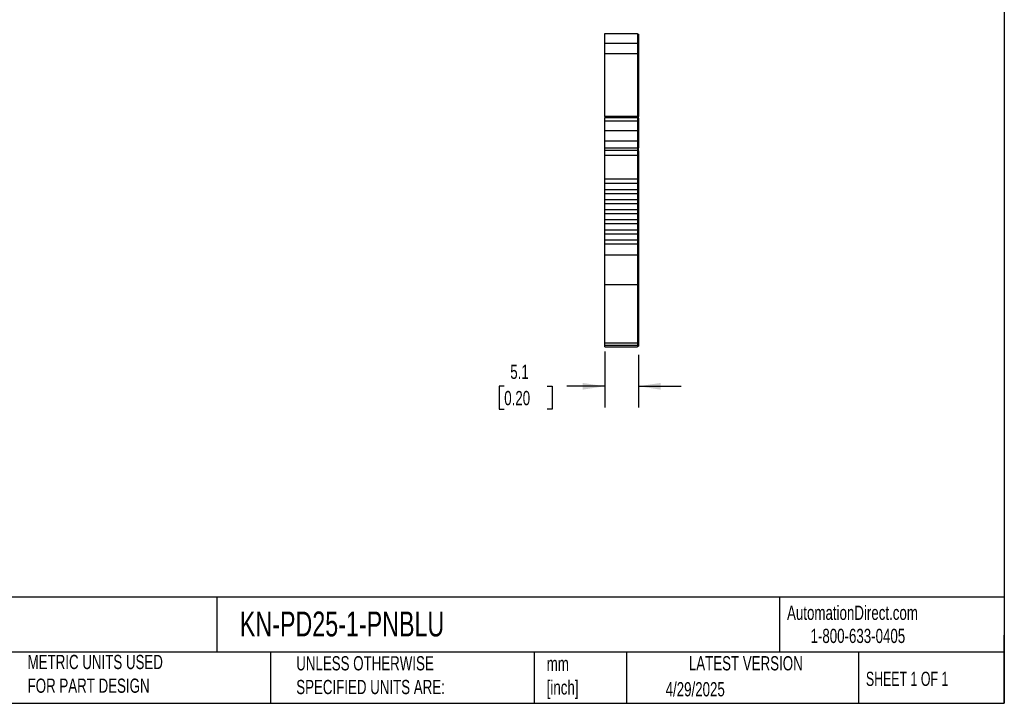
# Model space of a CAD drawing. Header units: millimetres. Extents: x 6 to 273, y 6 to 210.
# Tile 3 of 5: x 126 to 273, y 6 to 108. Entities that reach past the tile are written whole.
import ezdxf

# ---------------------------------------------------------------- set-up
doc = ezdxf.new("R2010")
doc.units = ezdxf.units.MM
doc.linetypes.add('SLD-Solid', pattern=[0])
doc.layers.add('DIMENSIONS', color=140, linetype='SLD-Solid', lineweight=25)
doc.layers.add('TEXT', color=140, linetype='SLD-Solid', lineweight=25)
doc.styles.add('SLDTEXTSTYLE0', font='TXT', dxfattribs={"width": 0.7})
doc.styles.add('SLDTEXTSTYLE1', font='TXT', dxfattribs={"width": 0.65})
doc.dimstyles.new('SLDDIMSTYLE1', dxfattribs={"dimtxt": 2.158008, "dimasz": 3.302, "dimexe": 0, "dimexo": 0.0625, "dimgap": 0.539502, "dimtad": 0, "dimtih": 1, "dimtoh": 1, "dimrnd": 1e-09, "dimzin": 12, "dimdsep": 46, "dimtxsty": 'SLDTEXTSTYLE0', "dimsah": 1, "dimcen": 0.09, "dimadec": 0, "dimazin": 3, "dimtfac": 1, "dimtmove": 0, "dimatfit": 0, "dimfxl": 0, "dimfrac": 2, "dimtolj": 1, "dimtzin": 12, "dimarcsym": 0})

# ---------------------------------------------------------------- blocks, each defined once
blk = doc.blocks.new('_D_3')
at = {"layer": 'DIMENSIONS'}
for p, q in [((213.54, 58.71), (213.54, 50.35)), ((218.59, 58.22), (218.59, 50.35)), ((198.58, 53.53), (197.85, 53.53)), ((197.85, 53.53), (197.85, 50.1)), ((204.99, 53.53), (205.72, 53.53)), ((205.72, 53.53), (205.72, 50.1)), ((213.54, 53.53), (207.91, 53.53)), ((218.59, 53.53), (224.94, 53.53)), ((197.85, 50.1), (198.58, 50.1)), ((205.72, 50.1), (204.99, 50.1))]:
    blk.add_line(p, q, dxfattribs=at)
for points in [[(213.54, 53.53), (210.24, 54.03), (210.24, 53.02)], [(218.59, 53.53), (221.89, 53.02), (221.89, 54.03)]]:
    blk.add_solid(points, dxfattribs=at)
at = {"layer": 'DIMENSIONS', "char_height": 2.117, "attachment_point": 1, "style": 'SLDTEXTSTYLE0'}
for s, insert in [('5.1', (199.48, 56.74)), ('0.20', (198.58, 52.83))]:
    blk.add_mtext(s, dxfattribs=dict(at, insert=insert))

msp = doc.modelspace()

# ---------------------------------------------------------------- linework, layer by layer
for p, q in [((213.541, 106.043), (218.441, 106.043)), ((213.541, 104.588), (213.541, 106.043)), ((218.441, 106.043), (218.441, 104.588)), ((218.441, 105.943), (218.591, 105.943)), ((218.591, 105.943), (218.591, 104.575)), ((213.541, 104.588), (218.441, 104.588)), ((213.541, 103.043), (213.541, 104.588)), ((218.441, 104.588), (218.441, 103.043)), ((218.441, 104.575), (218.591, 104.575)), ((218.591, 104.575), (218.591, 103.143)), ((213.541, 103.043), (218.441, 103.043)), ((213.541, 93.686), (213.541, 103.043)), ((218.441, 103.143), (218.591, 103.143)), ((218.441, 103.043), (218.441, 93.686)), ((218.591, 103.143), (218.591, 93.686)), ((218.441, 93.686), (213.541, 93.686)), ((213.541, 93.686), (213.541, 93.485)), ((218.441, 93.485), (213.541, 93.485)), ((213.541, 93.029), (213.541, 93.485)), ((213.541, 93.029), (218.441, 93.029)), ((213.541, 91.573), (213.541, 93.029)), ((218.441, 93.686), (218.441, 93.485)), ((218.441, 93.686), (218.591, 93.686)), ((218.441, 93.485), (218.441, 93.029)), ((218.441, 93.418), (218.591, 93.418)), ((218.441, 93.029), (218.441, 91.573)), ((218.441, 92.929), (218.591, 92.929)), ((218.591, 93.418), (218.591, 93.686)), ((218.591, 93.418), (218.591, 92.929)), ((218.591, 92.929), (218.591, 91.56)), ((213.541, 91.573), (218.441, 91.573)), ((213.541, 90.029), (213.541, 91.573)), ((218.441, 91.573), (218.441, 90.029)), ((218.441, 91.56), (218.591, 91.56)), ((218.591, 91.56), (218.591, 90.129)), ((213.541, 90.029), (218.441, 90.029)), ((213.541, 89.029), (213.541, 90.029)), ((218.441, 90.129), (218.591, 90.129)), ((218.441, 90.029), (218.441, 89.029)), ((218.591, 90.129), (218.591, 89.029)), ((213.541, 89.029), (218.441, 89.029)), ((213.541, 88.659), (213.541, 89.029)), ((213.541, 88.659), (218.441, 88.659)), ((213.541, 87.92), (213.541, 88.659)), ((218.441, 89.029), (218.441, 88.659)), ((218.441, 89.029), (218.591, 89.029)), ((218.441, 88.659), (218.441, 87.92)), ((218.441, 88.585), (218.591, 88.585)), ((218.591, 88.585), (218.591, 89.029)), ((218.591, 88.585), (218.591, 87.92)), ((213.541, 87.92), (218.441, 87.92)), ((213.541, 84.329), (213.541, 87.92)), ((218.441, 87.92), (218.441, 84.329)), ((218.441, 87.92), (218.591, 87.92)), ((218.591, 87.92), (218.591, 73.761)), ((218.441, 84.329), (213.541, 84.329)), ((213.541, 83.729), (213.541, 84.329)), ((213.541, 83.729), (218.441, 83.729)), ((213.541, 82.829), (213.541, 83.729)), ((218.441, 84.329), (218.441, 83.729)), ((218.441, 83.729), (218.441, 82.829)), ((213.541, 82.829), (218.441, 82.829)), ((213.541, 82.229), (213.541, 82.829)), ((213.541, 82.229), (218.441, 82.229)), ((213.541, 81.329), (213.541, 82.229)), ((218.441, 82.829), (218.441, 82.229)), ((218.441, 82.229), (218.441, 81.329)), ((213.541, 80.729), (213.541, 81.329)), ((213.541, 81.329), (218.441, 81.329)), ((213.541, 80.729), (218.441, 80.729)), ((213.541, 79.829), (213.541, 80.729)), ((218.441, 81.329), (218.441, 80.729)), ((218.441, 80.729), (218.441, 79.829)), ((213.541, 79.829), (218.441, 79.829)), ((213.541, 79.229), (213.541, 79.829)), ((213.541, 79.229), (218.441, 79.229)), ((213.541, 78.329), (213.541, 79.229)), ((218.441, 79.829), (218.441, 79.229)), ((218.441, 79.229), (218.441, 78.329)), ((213.541, 78.329), (218.441, 78.329)), ((213.541, 77.729), (213.541, 78.329)), ((213.541, 77.729), (218.441, 77.729)), ((213.541, 76.829), (213.541, 77.729)), ((218.441, 78.329), (218.441, 77.729)), ((218.441, 77.729), (218.441, 76.829)), ((213.541, 76.829), (218.441, 76.829)), ((213.541, 76.229), (213.541, 76.829)), ((218.441, 76.829), (218.441, 76.229)), ((213.541, 76.229), (218.441, 76.229)), ((213.541, 75.329), (213.541, 76.229)), ((213.541, 75.329), (218.441, 75.329)), ((213.541, 74.729), (213.541, 75.329)), ((218.441, 76.229), (218.441, 75.329)), ((218.441, 75.329), (218.441, 74.729)), ((213.541, 74.729), (218.441, 74.729)), ((213.541, 73.104), (213.541, 74.729)), ((218.441, 74.729), (218.441, 73.104)), ((218.441, 73.761), (218.591, 73.761)), ((218.591, 73.761), (218.591, 73.104)), ((213.541, 73.104), (218.441, 73.104)), ((213.541, 68.672), (213.541, 73.104)), ((218.441, 73.104), (218.441, 68.672)), ((218.441, 73.104), (218.591, 73.104)), ((218.591, 73.104), (218.591, 68.761)), ((213.541, 68.672), (218.441, 68.672)), ((213.541, 59.98), (213.541, 68.672)), ((218.441, 68.761), (218.591, 68.761)), ((218.441, 68.672), (218.441, 59.98)), ((218.591, 68.761), (218.591, 60.069)), ((213.541, 59.98), (218.441, 59.98)), ((213.541, 59.655), (213.541, 59.98)), ((213.541, 59.655), (218.441, 59.655)), ((213.541, 59.393), (213.541, 59.655)), ((213.541, 59.393), (218.441, 59.393)), ((218.441, 60.069), (218.591, 60.069)), ((218.441, 59.98), (218.441, 59.655)), ((218.441, 59.755), (218.591, 59.755)), ((218.441, 59.655), (218.441, 59.393)), ((218.441, 59.493), (218.591, 59.493)), ((218.591, 60.069), (218.591, 59.755)), ((218.591, 59.755), (218.591, 59.493))]:
    msp.add_line(p, q)
at = {"layer": 'TEXT'}
for p, q in [((273.05, 209.55), (273.05, 6.35)), ((273.05, 22.126), (6.35, 22.126)), ((155.759, 22.126), (155.759, 13.97)), ((239.575, 22.126), (239.575, 13.97)), ((273.05, 6.35), (273.05, 16.51)), ((273.05, 13.97), (6.35, 13.97)), ((163.78, 13.97), (163.78, 6.35)), ((203.024, 13.97), (203.024, 6.35)), ((216.812, 13.97), (216.812, 6.35)), ((251.349, 13.97), (251.349, 6.35)), ((6.35, 6.35), (273.05, 6.35))]:
    msp.add_line(p, q, dxfattribs=at)

# ---------------------------------------------------------------- texts
for s, insert, char_height, attachment_point, style in [('AutomationDirect.com', (240.695, 20.877), 2.11667, 1, 'SLDTEXTSTYLE0'), ('KN-PD25-1-PNBLU', (159.208, 20.006), 3.70417, 1, 'SLDTEXTSTYLE0'), ('1-800-633-0405', (244.192, 17.437), 2.11667, 1, 'SLDTEXTSTYLE0'), ('METRIC UNITS USED ^JFOR PART DESIGN', (127.604, 13.556), 2.11667, 1, 'SLDTEXTSTYLE0'), ('UNLESS OTHERWISE ^JSPECIFIED UNITS ARE:', (167.608, 13.361), 2.11667, 1, 'SLDTEXTSTYLE0'), ('LATEST VERSION', (234.552, 13.364), 2.11667, 2, 'SLDTEXTSTYLE0'), ('mm^J[inch]', (204.907, 13.297), 2.1167, 1, 'SLDTEXTSTYLE0'), ('SHEET 1 OF 1', (252.441, 11.051), 2.11667, 1, 'SLDTEXTSTYLE1'), ('4/29/2025', (222.613, 9.497), 2.1167, 1, 'SLDTEXTSTYLE0')]:
    msp.add_mtext(s, dxfattribs=dict(at, insert=insert, char_height=char_height, attachment_point=attachment_point, style=style))

# ---------------------------------------------------------------- dimensions: what is measured, and where the dimension line sits
at = {"layer": 'DIMENSIONS'}
dim = msp.add_linear_dim(base=(218.591, 53.526), p1=(213.541, 59.98), p2=(218.591, 59.493), angle=0, dimstyle='SLDDIMSTYLE1', dxfattribs=at)
dim.commit()
dim.dimension.update_dxf_attribs({"geometry": '_D_3', "text_midpoint": (201.784, 53.526), "dimtype": 160})

doc.saveas('drawing.dxf')
